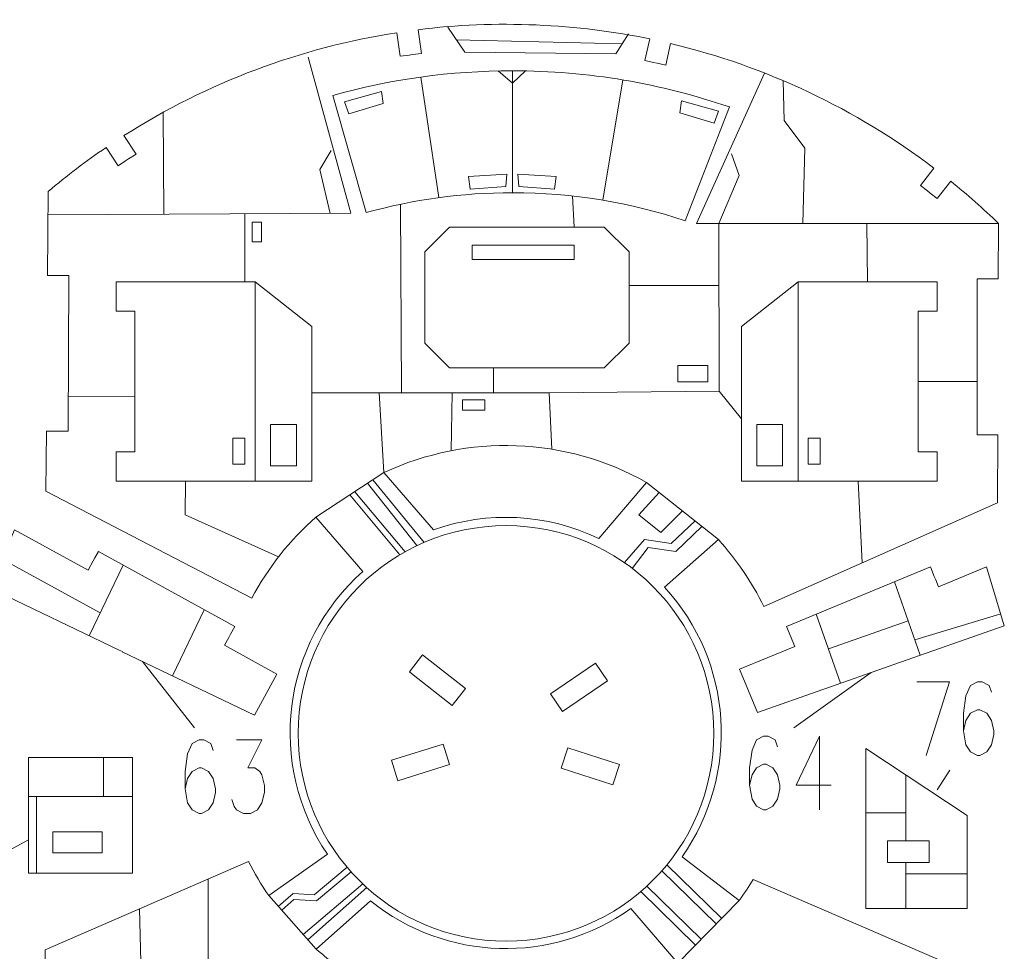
# Model space of a CAD drawing. Header units: millimetres. Extents: x -176 to 176, y -135 to 136.
# Tile 8 of 8: x 24 to 176, y -8 to 136. Entities that reach past the tile are written whole.
import ezdxf

# ---------------------------------------------------------------- set-up
doc = ezdxf.new("R2010")
doc.units = ezdxf.units.MM
doc.header["$MEASUREMENT"] = 0
doc.layers.add('Layer 1', color=7, linetype='Continuous')

msp = doc.modelspace()

# ---------------------------------------------------------------- linework, layer by layer
at = {"layer": 'Layer 1', "color": 5, "lineweight": 9}
for points in [[(59.9009, 101.3282), (61.3561, 101.3282), (61.3561, 104.3708), (59.9009, 104.3708), (59.9009, 101.3282)], [(93.8342, 98.6006), (109.5104, 98.6006), (109.5104, 100.8166), (93.8342, 100.8166), (93.8342, 98.6006)], [(125.5177, 79.7646), (130.1479, 79.7646), (130.1479, 82.278), (125.5177, 82.278), (125.5177, 79.7646)], [(92.3124, 75.399), (95.752, 75.399), (95.752, 76.9864), (92.3124, 76.9864), (92.3124, 75.399)], [(62.7602, 66.8335), (66.7288, 66.8335), (66.7288, 73.1835), (62.7602, 73.1835), (62.7602, 66.8335)], [(137.6687, 66.8335), (141.6373, 66.8335), (141.6373, 73.1835), (137.6687, 73.1835), (137.6687, 66.8335)], [(56.9394, 67.098), (58.7914, 67.098), (58.7914, 71.0668), (56.9394, 71.0668), (56.9394, 67.098)], [(145.6061, 67.098), (147.4581, 67.098), (147.4581, 71.0668), (145.6061, 71.0668), (145.6061, 67.098)]]:
    msp.add_lwpolyline(points, close=True, dxfattribs=at)
msp.add_ellipse((99.03, 25.5904), major_axis=(0, 32.0146), ratio=1, dxfattribs=at)
at = {"layer": 'Layer 1', "lineweight": 9}
for points, knots in [([(121.7683, 128.963), (121.7683, 128.963), (120.4303, 129.2571), (120.4303, 129.2571), (120.4303, 129.2571), (120.4303, 129.2571), (121.1645, 132.5969), (121.1645, 132.5969), (121.1645, 132.5969), (110.4195, 134.8885), (97.2189, 135.5595), (85.4818, 134.0146), (85.4818, 134.0146), (85.4818, 134.0146), (85.9951, 130.3749), (85.9951, 130.3749), (85.9951, 130.3749), (85.9951, 130.3749), (84.6386, 130.1836), (84.6386, 130.1836)], [0, 0, 0, 0, 0.16666667, 0.16666667, 0.16666667, 0.16666667, 0.33333333, 0.33333333, 0.33333333, 0.33333333, 0.5, 0.5, 0.5, 0.5, 0.66666667, 0.66666667, 0.66666667, 0.66666667, 1, 1, 1, 1]), ([(84.082, 130.105), (84.082, 130.105), (82.7255, 129.9137), (82.7255, 129.9137), (82.7255, 129.9137), (82.7255, 129.9137), (82.2122, 133.5535), (82.2122, 133.5535), (82.2122, 133.5535), (67.3968, 131.2547), (53.0699, 125.9459), (40.1613, 117.6941), (40.1613, 117.6941), (40.1613, 117.6941), (42.0299, 114.8479), (42.0299, 114.8479), (42.0299, 114.8479), (42.0299, 114.8479), (40.8849, 114.0961), (40.8849, 114.0961)], [0, 0, 0, 0, 0.16666667, 0.16666667, 0.16666667, 0.16666667, 0.33333333, 0.33333333, 0.33333333, 0.33333333, 0.5, 0.5, 0.5, 0.5, 0.66666667, 0.66666667, 0.66666667, 0.66666667, 1, 1, 1, 1]), ([(163.9532, 109.1793), (163.9532, 109.1793), (162.8701, 110.0181), (162.8701, 110.0181), (162.8701, 110.0181), (162.8701, 110.0181), (164.9439, 112.6959), (164.9439, 112.6959), (164.9439, 112.6959), (152.9036, 121.8212), (139.1064, 128.3671), (124.3892, 131.8869), (124.3892, 131.8869), (124.3892, 131.8869), (123.6553, 128.5481), (123.6553, 128.5481), (123.6553, 128.5481), (123.6553, 128.5481), (122.3173, 128.8422), (122.3173, 128.8422)], [0, 0, 0, 0, 0.16666667, 0.16666667, 0.16666667, 0.16666667, 0.33333333, 0.33333333, 0.33333333, 0.33333333, 0.5, 0.5, 0.5, 0.5, 0.66666667, 0.66666667, 0.66666667, 0.66666667, 1, 1, 1, 1]), ([(40.4149, 113.7875), (40.4149, 113.7875), (39.2698, 113.0357), (39.2698, 113.0357), (39.2698, 113.0357), (39.2698, 113.0357), (37.4061, 115.8742), (37.4061, 115.8742), (37.4061, 115.8742), (34.3204, 113.7681), (31.345, 111.5054), (28.4912, 109.0944), (28.4912, 109.0944), (28.4912, 109.0944), (28.3941, 96.1435), (28.3941, 96.1435), (28.3941, 96.1435), (28.3941, 96.1435), (31.6483, 96.1315), (31.6483, 96.1315), (31.6483, 96.1315), (31.6483, 96.1315), (31.56, 72.1336), (31.56, 72.1336), (31.56, 72.1336), (31.56, 72.1336), (30.1683, 72.1388), (30.1683, 72.1388)], [0, 0, 0, 0, 0.125, 0.125, 0.125, 0.125, 0.25, 0.25, 0.25, 0.25, 0.375, 0.375, 0.375, 0.375, 0.5, 0.5, 0.5, 0.5, 0.625, 0.625, 0.625, 0.625, 0.75, 0.75, 0.75, 0.75, 1, 1, 1, 1]), ([(172.9299, 71.6131), (172.9299, 71.6131), (171.6351, 71.6179), (171.6351, 71.6179), (171.6351, 71.6179), (171.6351, 71.6179), (171.627, 95.6162), (171.627, 95.6162), (171.627, 95.6162), (171.627, 95.6162), (174.8801, 95.6042), (174.8801, 95.6042), (174.8801, 95.6042), (174.8801, 95.6042), (174.9117, 104.1725), (174.9117, 104.1725), (174.9117, 104.1725), (172.5578, 106.4489), (170.1031, 108.6181), (167.5543, 110.6739), (167.5543, 110.6739), (167.5543, 110.6739), (165.4808, 107.9963), (165.4808, 107.9963), (165.4808, 107.9963), (165.4808, 107.9963), (164.3978, 108.835), (164.3978, 108.835)], [0, 0, 0, 0, 0.125, 0.125, 0.125, 0.125, 0.25, 0.25, 0.25, 0.25, 0.375, 0.375, 0.375, 0.375, 0.5, 0.5, 0.5, 0.5, 0.625, 0.625, 0.625, 0.625, 0.75, 0.75, 0.75, 0.75, 1, 1, 1, 1]), ([(29.6059, 72.1408), (29.6059, 72.1408), (28.2142, 72.146), (28.2142, 72.146), (28.2142, 72.146), (28.2142, 72.146), (28.145, 62.8944), (28.145, 62.8944), (28.145, 62.8944), (28.145, 62.8944), (59.8657, 46.4313), (59.8657, 46.4313), (59.8657, 46.4313), (62.3753, 51.1569), (65.7219, 55.3896), (69.7406, 58.9222), (69.7406, 58.9222), (69.7406, 58.9222), (76.99, 50.5553), (76.99, 50.5553), (76.99, 50.5553), (64.4465, 39.466), (62.0916, 20.8043), (71.5188, 6.9679), (71.5188, 6.9679), (71.5188, 6.9679), (62.4633, 0.5986), (62.4633, 0.5986), (62.4633, 0.5986), (61.3093, 2.2802), (60.2726, 4.0397), (59.3612, 5.8641), (59.3612, 5.8641), (59.3612, 5.8641), (28.0161, -7.7834), (28.0161, -7.7834), (28.0161, -7.7834), (28.0161, -7.7834), (27.7834, -22.8261), (27.7834, -22.8261), (27.7834, -22.8261), (27.7834, -22.8261), (31.4616, -22.9497), (31.4616, -22.9497), (31.4616, -22.9497), (31.4616, -22.9497), (30.8392, -41.4668), (30.8392, -41.4668), (30.8392, -41.4668), (30.8392, -41.4668), (29.449, -41.4201), (29.449, -41.4201)], [0, 0, 0, 0, 0.07142857, 0.07142857, 0.07142857, 0.07142857, 0.14285714, 0.14285714, 0.14285714, 0.14285714, 0.21428571, 0.21428571, 0.21428571, 0.21428571, 0.28571429, 0.28571429, 0.28571429, 0.28571429, 0.35714286, 0.35714286, 0.35714286, 0.35714286, 0.42857143, 0.42857143, 0.42857143, 0.42857143, 0.5, 0.5, 0.5, 0.5, 0.57142857, 0.57142857, 0.57142857, 0.57142857, 0.64285714, 0.64285714, 0.64285714, 0.64285714, 0.71428571, 0.71428571, 0.71428571, 0.71428571, 0.78571429, 0.78571429, 0.78571429, 0.78571429, 0.85714286, 0.85714286, 0.85714286, 0.85714286, 1, 1, 1, 1]), ([(87.8605, 56.9595), (87.8605, 56.9595), (80.2207, 65.7768), (80.2207, 65.7768), (80.2207, 65.7768), (93.1537, 71.8267), (108.2235, 71.2608), (120.6727, 64.2691), (120.6727, 64.2691), (120.6727, 64.2691), (113.3106, 55.6252), (113.3106, 55.6252), (113.3106, 55.6252), (105.3395, 59.4361), (96.1857, 59.9178), (87.8605, 56.9595)], [0, 0, 0, 0, 0.2, 0.2, 0.2, 0.2, 0.4, 0.4, 0.4, 0.4, 0.6, 0.6, 0.6, 0.6, 1, 1, 1, 1]), ([(168.2362, -26.8958), (168.2362, -26.8958), (169.298, -26.9315), (169.298, -26.9315), (169.298, -26.9315), (169.298, -26.9315), (169.545, -10.9596), (169.545, -10.9596), (169.545, -10.9596), (169.545, -10.9596), (137.0921, 3.1008), (137.0921, 3.1008), (137.0921, 3.1008), (136.4319, 1.9852), (135.7229, 0.8991), (134.9674, -0.1542), (134.9674, -0.1542), (134.9674, -0.1542), (126.1698, 6.5769), (126.1698, 6.5769), (126.1698, 6.5769), (135.1253, 19.3494), (134.0107, 36.6116), (123.4644, 48.1057), (123.4644, 48.1057), (123.4644, 48.1057), (131.7478, 55.4514), (131.7478, 55.4514), (131.7478, 55.4514), (134.551, 52.3683), (136.9055, 48.904), (138.7407, 45.1629), (138.7407, 45.1629), (138.7407, 45.1629), (174.7531, 61.1129), (174.7531, 61.1129), (174.7531, 61.1129), (174.7531, 61.1129), (174.7918, 71.6063), (174.7918, 71.6063), (174.7918, 71.6063), (174.7918, 71.6063), (173.4923, 71.6111), (173.4923, 71.6111)], [0, 0, 0, 0, 0.08333333, 0.08333333, 0.08333333, 0.08333333, 0.16666667, 0.16666667, 0.16666667, 0.16666667, 0.25, 0.25, 0.25, 0.25, 0.33333333, 0.33333333, 0.33333333, 0.33333333, 0.41666667, 0.41666667, 0.41666667, 0.41666667, 0.5, 0.5, 0.5, 0.5, 0.58333333, 0.58333333, 0.58333333, 0.58333333, 0.66666667, 0.66666667, 0.66666667, 0.66666667, 0.75, 0.75, 0.75, 0.75, 0.83333333, 0.83333333, 0.83333333, 0.83333333, 1, 1, 1, 1]), ([(35.4235, 52.1633), (35.4235, 52.1633), (34.6289, 50.716), (34.6289, 50.716), (34.6289, 50.716), (34.6289, 50.716), (23.2969, 56.9374), (23.2969, 56.9374), (23.2969, 56.9374), (23.2969, 56.9374), (19.4815, 47.9645), (19.4815, 47.9645), (19.4815, 47.9645), (19.4815, 47.9645), (39.4021, 38.4086), (39.4021, 38.4086)], [0, 0, 0, 0, 0.2, 0.2, 0.2, 0.2, 0.4, 0.4, 0.4, 0.4, 0.6, 0.6, 0.6, 0.6, 1, 1, 1, 1]), ([(56.5949, 40.8607), (56.5949, 40.8607), (57.2541, 42.0615), (57.2541, 42.0615), (57.2541, 42.0615), (57.2541, 42.0615), (36.218, 53.6105), (36.218, 53.6105), (36.218, 53.6105), (36.218, 53.6105), (35.694, 52.6561), (35.694, 52.6561)], [0, 0, 0, 0, 0.25, 0.25, 0.25, 0.25, 0.5, 0.5, 0.5, 0.5, 1, 1, 1, 1]), ([(165.0232, 49.7609), (165.0232, 49.7609), (164.4111, 51.2381), (164.4111, 51.2381), (164.4111, 51.2381), (164.4111, 51.2381), (142.2414, 42.0509), (142.2414, 42.0509), (142.2414, 42.0509), (142.2414, 42.0509), (142.8911, 40.4831), (142.8911, 40.4831)], [0, 0, 0, 0, 0.25, 0.25, 0.25, 0.25, 0.5, 0.5, 0.5, 0.5, 1, 1, 1, 1]), ([(158.7581, 36.1817), (158.7581, 36.1817), (175.8051, 42.1746), (175.8051, 42.1746), (175.8051, 42.1746), (175.8051, 42.1746), (173.0592, 51.2476), (173.0592, 51.2476), (173.0592, 51.2476), (173.0592, 51.2476), (165.6752, 48.1876), (165.6752, 48.1876), (165.6752, 48.1876), (165.6752, 48.1876), (165.2384, 49.2416), (165.2384, 49.2416)], [0, 0, 0, 0, 0.2, 0.2, 0.2, 0.2, 0.4, 0.4, 0.4, 0.4, 0.6, 0.6, 0.6, 0.6, 1, 1, 1, 1]), ([(39.9096, 38.1652), (39.9096, 38.1652), (60.2609, 28.4027), (60.2609, 28.4027), (60.2609, 28.4027), (60.2609, 28.4027), (63.7375, 34.7352), (63.7375, 34.7352), (63.7375, 34.7352), (63.7375, 34.7352), (55.665, 39.167), (55.665, 39.167), (55.665, 39.167), (55.665, 39.167), (56.3243, 40.3679), (56.3243, 40.3679)], [0, 0, 0, 0, 0.2, 0.2, 0.2, 0.2, 0.4, 0.4, 0.4, 0.4, 0.6, 0.6, 0.6, 0.6, 1, 1, 1, 1]), ([(143.1063, 39.9638), (143.1063, 39.9638), (143.5055, 39.0004), (143.5055, 39.0004), (143.5055, 39.0004), (143.5055, 39.0004), (134.9981, 35.4749), (134.9981, 35.4749), (134.9981, 35.4749), (134.9981, 35.4749), (137.7637, 28.8012), (137.7637, 28.8012), (137.7637, 28.8012), (137.7637, 28.8012), (158.2278, 35.9953), (158.2278, 35.9953)], [0, 0, 0, 0, 0.2, 0.2, 0.2, 0.2, 0.4, 0.4, 0.4, 0.4, 0.6, 0.6, 0.6, 0.6, 1, 1, 1, 1]), ([(84.7366, 34.6245), (84.7366, 34.6245), (84.1384, 35.0969), (84.1384, 35.0969), (84.1384, 35.0969), (84.1384, 35.0969), (86.1857, 37.6876), (86.1857, 37.6876), (86.1857, 37.6876), (86.1857, 37.6876), (92.7621, 32.4908), (92.7621, 32.4908), (92.7621, 32.4908), (92.7621, 32.4908), (90.7148, 29.9), (90.7148, 29.9), (90.7148, 29.9), (90.7148, 29.9), (84.7366, 34.6245), (84.7366, 34.6245)], [0, 0, 0, 0, 0.16666667, 0.16666667, 0.16666667, 0.16666667, 0.33333333, 0.33333333, 0.33333333, 0.33333333, 0.5, 0.5, 0.5, 0.5, 0.66666667, 0.66666667, 0.66666667, 0.66666667, 1, 1, 1, 1]), ([(107.748, 28.9531), (107.748, 28.9531), (105.8926, 31.6845), (105.8926, 31.6845), (105.8926, 31.6845), (105.8926, 31.6845), (112.8262, 36.3944), (112.8262, 36.3944), (112.8262, 36.3944), (112.8262, 36.3944), (114.6816, 33.6629), (114.6816, 33.6629), (114.6816, 33.6629), (114.6816, 33.6629), (107.748, 28.9531), (107.748, 28.9531)], [0, 0, 0, 0, 0.2, 0.2, 0.2, 0.2, 0.4, 0.4, 0.4, 0.4, 0.6, 0.6, 0.6, 0.6, 1, 1, 1, 1]), ([(81.3616, 21.4573), (81.3616, 21.4573), (89.3669, 23.942), (89.3669, 23.942), (89.3669, 23.942), (89.3669, 23.942), (90.3457, 20.7885), (90.3457, 20.7885), (90.3457, 20.7885), (90.3457, 20.7885), (82.3405, 18.3037), (82.3405, 18.3037), (82.3405, 18.3037), (82.3405, 18.3037), (81.3616, 21.4573), (81.3616, 21.4573)], [0, 0, 0, 0, 0.2, 0.2, 0.2, 0.2, 0.4, 0.4, 0.4, 0.4, 0.6, 0.6, 0.6, 0.6, 1, 1, 1, 1]), ([(107.527, 20.2231), (107.527, 20.2231), (108.5344, 23.3676), (108.5344, 23.3676), (108.5344, 23.3676), (108.5344, 23.3676), (116.5167, 20.8101), (116.5167, 20.8101), (116.5167, 20.8101), (116.5167, 20.8101), (115.5093, 17.6656), (115.5093, 17.6656), (115.5093, 17.6656), (115.5093, 17.6656), (107.527, 20.2231), (107.527, 20.2231)], [0, 0, 0, 0, 0.2, 0.2, 0.2, 0.2, 0.4, 0.4, 0.4, 0.4, 0.6, 0.6, 0.6, 0.6, 1, 1, 1, 1]), ([(170.0785, 6.3294), (170.0785, 6.3294), (170.0785, 12.9469), (170.0785, 12.9469), (170.0785, 12.9469), (170.0785, 12.9469), (154.4481, 23.2606), (154.4481, 23.2606), (154.4481, 23.2606), (154.4481, 23.2606), (154.4481, 17.6315), (154.4481, 17.6315)], [0, 0, 0, 0, 0.25, 0.25, 0.25, 0.25, 0.5, 0.5, 0.5, 0.5, 1, 1, 1, 1]), ([(36.7393, 21.8947), (36.7393, 21.8947), (25.4543, 21.8947), (25.4543, 21.8947), (25.4543, 21.8947), (25.4543, 21.8947), (25.4543, 4.0511), (25.4543, 4.0511), (25.4543, 4.0511), (25.4543, 4.0511), (26.4206, 4.0511), (26.4206, 4.0511)], [0, 0, 0, 0, 0.25, 0.25, 0.25, 0.25, 0.5, 0.5, 0.5, 0.5, 1, 1, 1, 1]), ([(41.4564, 16.1354), (41.4564, 16.1354), (41.4564, 21.8947), (41.4564, 21.8947), (41.4564, 21.8947), (41.4564, 21.8947), (37.3015, 21.8947), (37.3015, 21.8947)], [0, 0, 0, 0, 0.33333333, 0.33333333, 0.33333333, 0.33333333, 1, 1, 1, 1]), ([(26.9828, 4.0511), (26.9828, 4.0511), (41.4564, 4.0511), (41.4564, 4.0511), (41.4564, 4.0511), (41.4564, 4.0511), (41.4564, 14.9593), (41.4564, 14.9593), (41.4564, 14.9593), (41.4564, 14.9593), (41.4564, 15.5732), (41.4564, 15.5732)], [0, 0, 0, 0, 0.25, 0.25, 0.25, 0.25, 0.5, 0.5, 0.5, 0.5, 1, 1, 1, 1]), ([(29.1783, 7.17), (29.1783, 7.17), (29.1783, 10.4442), (29.1783, 10.4442), (29.1783, 10.4442), (29.1783, 10.4442), (36.8179, 10.4442), (36.8179, 10.4442), (36.8179, 10.4442), (36.8179, 10.4442), (36.8179, 7.17), (36.8179, 7.17), (36.8179, 7.17), (36.8179, 7.17), (29.1783, 7.17), (29.1783, 7.17)], [0, 0, 0, 0, 0.2, 0.2, 0.2, 0.2, 0.4, 0.4, 0.4, 0.4, 0.6, 0.6, 0.6, 0.6, 1, 1, 1, 1]), ([(157.8063, 5.7168), (157.8063, 5.7168), (157.8063, 9.0507), (157.8063, 9.0507), (157.8063, 9.0507), (157.8063, 9.0507), (164.2315, 9.0507), (164.2315, 9.0507), (164.2315, 9.0507), (164.2315, 9.0507), (164.2315, 5.7168), (164.2315, 5.7168), (164.2315, 5.7168), (164.2315, 5.7168), (157.8063, 5.7168), (157.8063, 5.7168)], [0, 0, 0, 0, 0.2, 0.2, 0.2, 0.2, 0.4, 0.4, 0.4, 0.4, 0.6, 0.6, 0.6, 0.6, 1, 1, 1, 1]), ([(154.4481, 3.5756), (154.4481, 3.5756), (154.4481, -1.4126), (154.4481, -1.4126), (154.4481, -1.4126), (154.4481, -1.4126), (170.0785, -1.4126), (170.0785, -1.4126), (170.0785, -1.4126), (170.0785, -1.4126), (170.0785, 5.7672), (170.0785, 5.7672)], [0, 0, 0, 0, 0.25, 0.25, 0.25, 0.25, 0.5, 0.5, 0.5, 0.5, 1, 1, 1, 1]), ([(81.197, -37.5037), (81.197, -37.5037), (82.6389, -37.5522), (82.6389, -37.5522), (82.6389, -37.5522), (82.6389, -37.5522), (82.871, -30.6482), (82.871, -30.6482), (82.871, -30.6482), (82.871, -30.6482), (72.0952, -26.9554), (72.0952, -26.9554), (72.0952, -26.9554), (72.0952, -26.9554), (72.3615, -9.738), (72.3615, -9.738), (72.3615, -9.738), (71.476, -9.0722), (70.6158, -8.3733), (69.7827, -7.6429), (69.7827, -7.6429), (69.7827, -7.6429), (78.1531, -0.22), (78.1531, -0.22), (78.1531, -0.22), (89.7511, -9.5469), (106.1161, -10.0399), (118.2391, -1.4062), (118.2391, -1.4062), (118.2391, -1.4062), (125.4854, -9.822), (125.4854, -9.822), (125.4854, -9.822), (124.6787, -10.4247), (123.8517, -10.9996), (123.0059, -11.5459), (123.0059, -11.5459), (123.0059, -11.5459), (123.1003, -27.9805), (123.1003, -27.9805), (123.1003, -27.9805), (123.1003, -27.9805), (110.6803, -31.2559), (110.6803, -31.2559), (110.6803, -31.2559), (110.6803, -31.2559), (110.5039, -38.3965), (110.5039, -38.3965), (110.5039, -38.3965), (110.5039, -38.3965), (111.7584, -38.4275), (111.7584, -38.4275)], [0, 0, 0, 0, 0.07142857, 0.07142857, 0.07142857, 0.07142857, 0.14285714, 0.14285714, 0.14285714, 0.14285714, 0.21428571, 0.21428571, 0.21428571, 0.21428571, 0.28571429, 0.28571429, 0.28571429, 0.28571429, 0.35714286, 0.35714286, 0.35714286, 0.35714286, 0.42857143, 0.42857143, 0.42857143, 0.42857143, 0.5, 0.5, 0.5, 0.5, 0.57142857, 0.57142857, 0.57142857, 0.57142857, 0.64285714, 0.64285714, 0.64285714, 0.64285714, 0.71428571, 0.71428571, 0.71428571, 0.71428571, 0.78571429, 0.78571429, 0.78571429, 0.78571429, 0.85714286, 0.85714286, 0.85714286, 0.85714286, 1, 1, 1, 1])]:
    msp.add_open_spline(points, degree=3, knots=knots, dxfattribs=at)
at = {"layer": 'Layer 1', "color": 5, "lineweight": 9}
for points, knots in [([(117.8775, 133.4007), (117.8775, 133.4007), (115.9501, 130.3002), (115.9501, 130.3002), (115.9501, 130.3002), (115.9501, 130.3002), (92.6667, 130.5648), (92.6667, 130.5648), (92.6667, 130.5648), (92.6667, 130.5648), (90.0455, 134.3967), (90.0455, 134.3967)], [0, 0, 0, 0, 0.25, 0.25, 0.25, 0.25, 0.5, 0.5, 0.5, 0.5, 1, 1, 1, 1]), ([(28.4641, 105.468), (28.4641, 105.468), (75.1144, 105.7274), (75.1144, 105.7274), (75.1144, 105.7274), (75.1144, 105.7274), (68.5487, 129.8016), (68.5487, 129.8016)], [0, 0, 0, 0, 0.33333333, 0.33333333, 0.33333333, 0.33333333, 1, 1, 1, 1]), ([(97.8216, 127.6645), (97.8216, 127.6645), (100.0241, 125.8025), (100.0241, 125.8025), (100.0241, 125.8025), (100.0241, 125.8025), (102.0558, 127.6679), (102.0558, 127.6679)], [0, 0, 0, 0, 0.33333333, 0.33333333, 0.33333333, 0.33333333, 1, 1, 1, 1]), ([(138.8698, 127.3353), (138.8698, 127.3353), (128.3777, 104.1399), (128.3777, 104.1399), (128.3777, 104.1399), (128.3777, 104.1399), (174.9117, 104.1725), (174.9117, 104.1725)], [0, 0, 0, 0, 0.33333333, 0.33333333, 0.33333333, 0.33333333, 1, 1, 1, 1]), ([(144.7823, 104.1513), (144.7823, 104.1513), (145.0465, 115.7815), (145.0465, 115.7815), (145.0465, 115.7815), (145.0465, 115.7815), (141.8714, 120.0149), (141.8714, 120.0149), (141.8714, 120.0149), (141.8714, 120.0149), (141.7445, 126.1585), (141.7445, 126.1585)], [0, 0, 0, 0, 0.25, 0.25, 0.25, 0.25, 0.5, 0.5, 0.5, 0.5, 1, 1, 1, 1]), ([(74.8237, 121.0732), (74.8237, 121.0732), (74.1622, 122.9253), (74.1622, 122.9253), (74.1622, 122.9253), (74.1622, 122.9253), (79.8508, 124.5128), (79.8508, 124.5128), (79.8508, 124.5128), (79.8508, 124.5128), (80.1153, 122.6607), (80.1153, 122.6607), (80.1153, 122.6607), (80.1153, 122.6607), (74.8237, 121.0732), (74.8237, 121.0732)], [0, 0, 0, 0, 0.2, 0.2, 0.2, 0.2, 0.4, 0.4, 0.4, 0.4, 0.6, 0.6, 0.6, 0.6, 1, 1, 1, 1]), ([(131.1138, 119.618), (131.1138, 119.618), (131.7753, 121.4701), (131.7753, 121.4701), (131.7753, 121.4701), (131.7753, 121.4701), (126.0867, 123.0576), (126.0867, 123.0576), (126.0867, 123.0576), (126.0867, 123.0576), (125.8222, 121.2055), (125.8222, 121.2055), (125.8222, 121.2055), (125.8222, 121.2055), (131.1138, 119.618), (131.1138, 119.618)], [0, 0, 0, 0, 0.2, 0.2, 0.2, 0.2, 0.4, 0.4, 0.4, 0.4, 0.6, 0.6, 0.6, 0.6, 1, 1, 1, 1]), ([(72.0874, 115.4259), (72.0874, 115.4259), (70.3387, 112.4743), (70.3387, 112.4743), (70.3387, 112.4743), (70.3387, 112.4743), (71.9256, 105.7117), (71.9256, 105.7117)], [0, 0, 0, 0, 0.33333333, 0.33333333, 0.33333333, 0.33333333, 1, 1, 1, 1]), ([(133.7456, 114.8839), (133.7456, 114.8839), (134.9711, 111.5482), (134.9711, 111.5482), (134.9711, 111.5482), (134.9711, 111.5482), (131.7963, 104.1419), (131.7963, 104.1419)], [0, 0, 0, 0, 0.33333333, 0.33333333, 0.33333333, 0.33333333, 1, 1, 1, 1]), ([(93.5047, 109.4667), (93.5047, 109.4667), (93.257, 111.4177), (93.257, 111.4177), (93.257, 111.4177), (93.257, 111.4177), (99.1539, 111.7448), (99.1539, 111.7448), (99.1539, 111.7448), (99.1539, 111.7448), (99.0139, 109.8791), (99.0139, 109.8791), (99.0139, 109.8791), (99.0139, 109.8791), (93.5047, 109.4667), (93.5047, 109.4667)], [0, 0, 0, 0, 0.2, 0.2, 0.2, 0.2, 0.4, 0.4, 0.4, 0.4, 0.6, 0.6, 0.6, 0.6, 1, 1, 1, 1]), ([(106.5131, 109.4605), (106.5131, 109.4605), (106.7608, 111.4115), (106.7608, 111.4115), (106.7608, 111.4115), (106.7608, 111.4115), (100.8639, 111.7386), (100.8639, 111.7386), (100.8639, 111.7386), (100.8639, 111.7386), (101.0039, 109.8729), (101.0039, 109.8729), (101.0039, 109.8729), (101.0039, 109.8729), (106.5131, 109.4605), (106.5131, 109.4605)], [0, 0, 0, 0, 0.2, 0.2, 0.2, 0.2, 0.4, 0.4, 0.4, 0.4, 0.6, 0.6, 0.6, 0.6, 1, 1, 1, 1]), ([(82.7597, 107.1176), (82.7597, 107.1176), (82.9197, 78.0448), (82.9197, 78.0448), (82.9197, 78.0448), (82.9197, 78.0448), (69.1099, 78.0448), (69.1099, 78.0448)], [0, 0, 0, 0, 0.33333333, 0.33333333, 0.33333333, 0.33333333, 1, 1, 1, 1]), ([(131.7963, 104.1419), (131.7963, 104.1419), (131.8676, 78.3094), (131.8676, 78.3094), (131.8676, 78.3094), (131.8676, 78.3094), (105.6739, 78.0448), (105.6739, 78.0448), (105.6739, 78.0448), (105.6739, 78.0448), (106.0834, 69.3707), (106.0834, 69.3707)], [0, 0, 0, 0, 0.25, 0.25, 0.25, 0.25, 0.5, 0.5, 0.5, 0.5, 1, 1, 1, 1]), ([(49.663, 64.4522), (49.663, 64.4522), (49.5822, 59.2594), (49.5822, 59.2594), (49.5822, 59.2594), (49.5822, 59.2594), (63.9937, 52.8132), (63.9937, 52.8132)], [0, 0, 0, 0, 0.33333333, 0.33333333, 0.33333333, 0.33333333, 1, 1, 1, 1]), ([(122.6227, 62.7165), (122.6227, 62.7165), (119.4997, 59.2593), (119.4997, 59.2593), (119.4997, 59.2593), (119.4997, 59.2593), (122.8731, 56.5473), (122.8731, 56.5473), (122.8731, 56.5473), (122.8731, 56.5473), (126.2103, 59.8603), (126.2103, 59.8603)], [0, 0, 0, 0, 0.25, 0.25, 0.25, 0.25, 0.5, 0.5, 0.5, 0.5, 1, 1, 1, 1]), ([(117.2814, 51.8964), (117.2814, 51.8964), (120.3589, 55.4893), (120.3589, 55.4893), (120.3589, 55.4893), (120.3589, 55.4893), (124.46, 54.8278), (124.46, 54.8278), (124.46, 54.8278), (124.46, 54.8278), (128.15, 58.3159), (128.15, 58.3159)], [0, 0, 0, 0, 0.25, 0.25, 0.25, 0.25, 0.5, 0.5, 0.5, 0.5, 1, 1, 1, 1]), ([(129.1846, 57.4922), (129.1846, 57.4922), (125.1876, 53.6372), (125.1876, 53.6372), (125.1876, 53.6372), (125.1876, 53.6372), (120.9542, 54.2325), (120.9542, 54.2325), (120.9542, 54.2325), (120.9542, 54.2325), (118.4882, 51.0152), (118.4882, 51.0152)], [0, 0, 0, 0, 0.25, 0.25, 0.25, 0.25, 0.5, 0.5, 0.5, 0.5, 1, 1, 1, 1]), ([(63.9394, -1.0633), (63.9394, -1.0633), (66.2518, 0.9187), (66.2518, 0.9187), (66.2518, 0.9187), (66.2518, 0.9187), (69.493, 0.7203), (69.493, 0.7203), (69.493, 0.7203), (69.493, 0.7203), (74.538, 4.9718), (74.538, 4.9718)], [0, 0, 0, 0, 0.25, 0.25, 0.25, 0.25, 0.5, 0.5, 0.5, 0.5, 1, 1, 1, 1]), ([(75.1583, 4.2574), (75.1583, 4.2574), (69.8237, -0.2058), (69.8237, -0.2058), (69.8237, -0.2058), (69.8237, -0.2058), (66.318, -0.0073), (66.318, -0.0073), (66.318, -0.0073), (66.318, -0.0073), (64.4639, -1.6539), (64.4639, -1.6539)], [0, 0, 0, 0, 0.25, 0.25, 0.25, 0.25, 0.5, 0.5, 0.5, 0.5, 1, 1, 1, 1])]:
    msp.add_open_spline(points, degree=3, knots=knots, dxfattribs=at)
for points in [[(91.3561, 132.4807), (91.3561, 132.4807), (116.9138, 131.8504), (116.9138, 131.8504)], [(85.9161, 126.7237), (85.9161, 126.7237), (88.6596, 108.1363), (88.6596, 108.1363)], [(113.9432, 107.7488), (113.9432, 107.7488), (117.0433, 126.2797), (117.0433, 126.2797)], [(46.2101, 121.2899), (46.2101, 121.2899), (46.3032, 105.5735), (46.3032, 105.5735)], [(109.5104, 103.6106), (109.5104, 103.6106), (109.2523, 108.3987), (109.2523, 108.3987)], [(58.7912, 105.6475), (58.7912, 105.6475), (58.7912, 95.1439), (58.7912, 95.1439)], [(154.6214, 104.1582), (154.6214, 104.1582), (154.7345, 95.1439), (154.7345, 95.1439)], [(117.9841, 94.5812), (117.9841, 94.5812), (131.8226, 94.6193), (131.8226, 94.6193)], [(97.0749, 81.9147), (97.0749, 81.9147), (97.0749, 78.0448), (97.0749, 78.0448)], [(162.5397, 79.798), (162.5397, 79.798), (171.6324, 79.801), (171.6324, 79.801)], [(41.8578, 77.5157), (41.8578, 77.5157), (31.58, 77.5535), (31.58, 77.5535)], [(79.4801, 78.0448), (79.4801, 78.0448), (80.2207, 65.7768), (80.2207, 65.7768)], [(82.9197, 78.0448), (82.9197, 78.0448), (105.6739, 78.0448), (105.6739, 78.0448)], [(90.7249, 78.0448), (90.7249, 78.0448), (90.5747, 69.1414), (90.5747, 69.1414)], [(131.8676, 78.3094), (131.8676, 78.3094), (135.2876, 74.0761), (135.2876, 74.0761)], [(80.2207, 65.7768), (80.2207, 65.7768), (69.7406, 58.9222), (69.7406, 58.9222)], [(85.2899, 54.5149), (85.2899, 54.5149), (77.6941, 64.1242), (77.6941, 64.1242)], [(78.4925, 64.6463), (78.4925, 64.6463), (86.4173, 55.0248), (86.4173, 55.0248)], [(120.6727, 64.2691), (120.6727, 64.2691), (131.7478, 55.4514), (131.7478, 55.4514)], [(153.2989, 64.4522), (153.2989, 64.4522), (153.9283, 51.8896), (153.9283, 51.8896)], [(82.6564, 53.1069), (82.6564, 53.1069), (74.9807, 62.3495), (74.9807, 62.3495)], [(75.7108, 62.827), (75.7108, 62.827), (83.4746, 53.5785), (83.4746, 53.5785)], [(36.5098, 44.1693), (36.5098, 44.1693), (21.3892, 52.4509), (21.3892, 52.4509)], [(40.0338, 51.5157), (40.0338, 51.5157), (34.8044, 40.6142), (34.8044, 40.6142)], [(158.8631, 48.939), (158.8631, 48.939), (162.8431, 37.6179), (162.8431, 37.6179)], [(52.537, 44.6513), (52.537, 44.6513), (47.6456, 34.4544), (47.6456, 34.4544)], [(162.0096, 39.989), (162.0096, 39.989), (175.2535, 43.9973), (175.2535, 43.9973)], [(146.8385, 43.956), (146.8385, 43.956), (150.582, 33.3075), (150.582, 33.3075)], [(148.7103, 38.6318), (148.7103, 38.6318), (160.9714, 42.9423), (160.9714, 42.9423)], [(37.0204, 21.8947), (37.0204, 21.8947), (37.0204, 15.8543), (37.0204, 15.8543)], [(160.6345, 19.1786), (160.6345, 19.1786), (160.6345, 9.0507), (160.6345, 9.0507)], [(25.4543, 15.8543), (25.4543, 15.8543), (41.4564, 15.8543), (41.4564, 15.8543)], [(26.7017, 15.8543), (26.7017, 15.8543), (26.7017, 4.0511), (26.7017, 4.0511)], [(160.6345, 13.3408), (160.6345, 13.3408), (154.4481, 13.3408), (154.4481, 13.3408)], [(132.2618, -2.9128), (132.2618, -2.9128), (123.8036, 5.3107), (123.8036, 5.3107)], [(160.6345, 5.7168), (160.6345, 5.7168), (160.6345, -1.4126), (160.6345, -1.4126)], [(53.1259, 3.1493), (53.1259, 3.1493), (53.1259, -9.6109), (53.1259, -9.6109)], [(123.0515, 4.4261), (123.0515, 4.4261), (131.4148, -3.7764), (131.4148, -3.7764)], [(160.6345, 3.9481), (160.6345, 3.9481), (170.0785, 3.9481), (170.0785, 3.9481)], [(67.7913, -5.4005), (67.7913, -5.4005), (76.9433, 2.4147), (76.9433, 2.4147)], [(77.5636, 1.8386), (77.5636, 1.8386), (68.5062, -6.2054), (68.5062, -6.2054)], [(120.7424, 2.0634), (120.7424, 2.0634), (129.1015, -6.135), (129.1015, -6.135)], [(62.4633, 0.5986), (62.4633, 0.5986), (69.7827, -7.6429), (69.7827, -7.6429)], [(119.8015, 1.2281), (119.8015, 1.2281), (128.2227, -7.0311), (128.2227, -7.0311)], [(42.7849, -9.6109), (42.7849, -9.6109), (42.5492, -1.4557), (42.5492, -1.4557)], [(125.4854, -9.822), (125.4854, -9.822), (134.9674, -0.1542), (134.9674, -0.1542)]]:
    msp.add_open_spline(points, degree=3, dxfattribs=at)
at = {"layer": 'Layer 1', "color": 1, "lineweight": 9}
for points in [[(84.6387, 130.1835), (84.6387, 130.1835), (84.0819, 130.1051), (84.0819, 130.1051)], [(121.7683, 128.9629), (121.7683, 128.9629), (122.3173, 128.8423), (122.3173, 128.8423)], [(100.0241, 127.6877), (100.0241, 127.6877), (100.0241, 108.9022), (100.0241, 108.9022)], [(40.415, 113.7875), (40.415, 113.7875), (40.8848, 114.0961), (40.8848, 114.0961)], [(163.9533, 109.1794), (163.9533, 109.1794), (164.3977, 108.835), (164.3977, 108.835)], [(29.606, 72.1408), (29.606, 72.1408), (30.1682, 72.1388), (30.1682, 72.1388)], [(172.93, 71.6131), (172.93, 71.6131), (173.4922, 71.6111), (173.4922, 71.6111)], [(35.694, 52.6561), (35.694, 52.6561), (35.4236, 52.1633), (35.4236, 52.1633)], [(165.0232, 49.761), (165.0232, 49.761), (165.2386, 49.2416), (165.2386, 49.2416)], [(56.5948, 40.8607), (56.5948, 40.8607), (56.3244, 40.3679), (56.3244, 40.3679)], [(142.8911, 40.4832), (142.8911, 40.4832), (143.1065, 39.9638), (143.1065, 39.9638)], [(39.9197, 38.1891), (39.9197, 38.1891), (39.4023, 38.4089), (39.4023, 38.4089)], [(51.0163, 26.4641), (51.0163, 26.4641), (43.0295, 36.6687), (43.0295, 36.6687)], [(143.356, 26.4641), (143.356, 26.4641), (155.2968, 34.965), (155.2968, 34.965)], [(158.2278, 35.9952), (158.2278, 35.9952), (158.758, 36.182), (158.758, 36.182)], [(147.3401, 25.1595), (147.3401, 25.1595), (147.3401, 13.8297), (147.3401, 13.8297)], [(37.3015, 21.8949), (37.3015, 21.8949), (36.7393, 21.8945), (36.7393, 21.8945)], [(167.4338, 19.9012), (167.4338, 19.9012), (165.4633, 16.9149), (165.4633, 16.9149)], [(154.4481, 17.6315), (154.4481, 17.6315), (154.4481, 17.0693), (154.4481, 17.0693)], [(41.4564, 16.1354), (41.4564, 16.1354), (41.4586, 15.5732), (41.4586, 15.5732)], [(22.5471, 7.6169), (22.5471, 7.6169), (25.4543, 9.2044), (25.4543, 9.2044)], [(170.0785, 6.3294), (170.0785, 6.3294), (170.0785, 5.7672), (170.0785, 5.7672)], [(26.9828, 4.0513), (26.9828, 4.0513), (26.4206, 4.0509), (26.4206, 4.0509)], [(154.4481, 4.1378), (154.4481, 4.1378), (154.4481, 3.5756), (154.4481, 3.5756)]]:
    msp.add_open_spline(points, degree=3, dxfattribs=at)
for points, knots in [([(133.4453, 122.1093), (133.4453, 122.1093), (126.6287, 104.5804), (126.6287, 104.5804), (126.6287, 104.5804), (118.2716, 107.3834), (109.3252, 108.9022), (100.0241, 108.9022), (100.0241, 108.9022), (92.2218, 108.9022), (84.6692, 107.8334), (77.5046, 105.8344), (77.5046, 105.8344), (77.5046, 105.8344), (72.34, 123.9014), (72.34, 123.9014), (72.34, 123.9014), (81.1455, 126.3684), (90.4308, 127.6877), (100.0241, 127.6877), (100.0241, 127.6877), (111.7268, 127.6877), (122.9711, 125.7244), (133.4453, 122.1093)], [0, 0, 0, 0, 0.14285714, 0.14285714, 0.14285714, 0.14285714, 0.28571429, 0.28571429, 0.28571429, 0.28571429, 0.42857143, 0.42857143, 0.42857143, 0.42857143, 0.57142857, 0.57142857, 0.57142857, 0.57142857, 0.71428571, 0.71428571, 0.71428571, 0.71428571, 1, 1, 1, 1]), ([(114.1741, 103.6106), (114.1741, 103.6106), (90.3086, 103.6106), (90.3086, 103.6106), (90.3086, 103.6106), (90.3086, 103.6106), (86.4986, 99.8006), (86.4986, 99.8006), (86.4986, 99.8006), (86.4986, 99.8006), (86.4986, 85.7247), (86.4986, 85.7247), (86.4986, 85.7247), (86.4986, 85.7247), (90.3086, 81.9147), (90.3086, 81.9147), (90.3086, 81.9147), (90.3086, 81.9147), (114.1741, 81.9147), (114.1741, 81.9147), (114.1741, 81.9147), (114.1741, 81.9147), (117.9841, 85.7247), (117.9841, 85.7247), (117.9841, 85.7247), (117.9841, 85.7247), (117.9841, 99.8006), (117.9841, 99.8006), (117.9841, 99.8006), (117.9841, 99.8006), (114.1741, 103.6106), (114.1741, 103.6106)], [0, 0, 0, 0, 0.11111111, 0.11111111, 0.11111111, 0.11111111, 0.22222222, 0.22222222, 0.22222222, 0.22222222, 0.33333333, 0.33333333, 0.33333333, 0.33333333, 0.44444444, 0.44444444, 0.44444444, 0.44444444, 0.55555556, 0.55555556, 0.55555556, 0.55555556, 0.66666667, 0.66666667, 0.66666667, 0.66666667, 0.77777778, 0.77777778, 0.77777778, 0.77777778, 1, 1, 1, 1]), ([(38.9474, 95.1439), (38.9474, 95.1439), (60.3786, 95.1439), (60.3786, 95.1439), (60.3786, 95.1439), (60.3786, 95.1439), (60.3786, 64.4522), (60.3786, 64.4522), (60.3786, 64.4522), (60.3786, 64.4522), (38.9474, 64.4522), (38.9474, 64.4522), (38.9474, 64.4522), (38.9474, 64.4522), (38.9474, 68.9501), (38.9474, 68.9501), (38.9474, 68.9501), (38.9474, 68.9501), (41.8578, 68.9501), (41.8578, 68.9501), (41.8578, 68.9501), (41.8578, 68.9501), (41.8578, 90.6459), (41.8578, 90.6459), (41.8578, 90.6459), (41.8578, 90.6459), (38.9474, 90.6459), (38.9474, 90.6459), (38.9474, 90.6459), (38.9474, 90.6459), (38.9474, 95.1439), (38.9474, 95.1439)], [0, 0, 0, 0, 0.11111111, 0.11111111, 0.11111111, 0.11111111, 0.22222222, 0.22222222, 0.22222222, 0.22222222, 0.33333333, 0.33333333, 0.33333333, 0.33333333, 0.44444444, 0.44444444, 0.44444444, 0.44444444, 0.55555556, 0.55555556, 0.55555556, 0.55555556, 0.66666667, 0.66666667, 0.66666667, 0.66666667, 0.77777778, 0.77777778, 0.77777778, 0.77777778, 1, 1, 1, 1]), ([(60.3786, 64.4522), (60.3786, 64.4522), (69.1099, 64.4522), (69.1099, 64.4522), (69.1099, 64.4522), (69.1099, 64.4522), (69.1099, 88.2647), (69.1099, 88.2647), (69.1099, 88.2647), (69.1099, 88.2647), (60.3786, 95.1439), (60.3786, 95.1439)], [0, 0, 0, 0, 0.25, 0.25, 0.25, 0.25, 0.5, 0.5, 0.5, 0.5, 1, 1, 1, 1]), ([(144.0189, 64.4522), (144.0189, 64.4522), (135.2876, 64.4522), (135.2876, 64.4522), (135.2876, 64.4522), (135.2876, 64.4522), (135.2876, 88.2647), (135.2876, 88.2647), (135.2876, 88.2647), (135.2876, 88.2647), (144.0189, 95.1439), (144.0189, 95.1439)], [0, 0, 0, 0, 0.25, 0.25, 0.25, 0.25, 0.5, 0.5, 0.5, 0.5, 1, 1, 1, 1]), ([(165.4501, 95.1439), (165.4501, 95.1439), (144.0189, 95.1439), (144.0189, 95.1439), (144.0189, 95.1439), (144.0189, 95.1439), (144.0189, 64.4522), (144.0189, 64.4522), (144.0189, 64.4522), (144.0189, 64.4522), (165.4501, 64.4522), (165.4501, 64.4522), (165.4501, 64.4522), (165.4501, 64.4522), (165.4501, 68.9501), (165.4501, 68.9501), (165.4501, 68.9501), (165.4501, 68.9501), (162.5397, 68.9501), (162.5397, 68.9501), (162.5397, 68.9501), (162.5397, 68.9501), (162.5397, 90.6459), (162.5397, 90.6459), (162.5397, 90.6459), (162.5397, 90.6459), (165.4501, 90.6459), (165.4501, 90.6459), (165.4501, 90.6459), (165.4501, 90.6459), (165.4501, 95.1439), (165.4501, 95.1439)], [0, 0, 0, 0, 0.11111111, 0.11111111, 0.11111111, 0.11111111, 0.22222222, 0.22222222, 0.22222222, 0.22222222, 0.33333333, 0.33333333, 0.33333333, 0.33333333, 0.44444444, 0.44444444, 0.44444444, 0.44444444, 0.55555556, 0.55555556, 0.55555556, 0.55555556, 0.66666667, 0.66666667, 0.66666667, 0.66666667, 0.77777778, 0.77777778, 0.77777778, 0.77777778, 1, 1, 1, 1]), ([(162.3375, 33.5353), (162.3375, 33.5353), (167.3686, 33.5353), (167.3686, 33.5353), (167.3686, 33.5353), (167.3686, 33.5353), (163.7811, 22.2056), (163.7811, 22.2056)], [0, 0, 0, 0, 0.33333333, 0.33333333, 0.33333333, 0.33333333, 1, 1, 1, 1]), ([(173.8326, 31.9168), (173.8326, 31.9168), (173.477, 32.985), (173.477, 32.985), (173.477, 32.985), (173.477, 32.985), (172.3997, 33.5353), (172.3997, 33.5353), (172.3997, 33.5353), (172.3997, 33.5353), (171.6779, 33.5353), (171.6779, 33.5353), (171.6779, 33.5353), (171.6779, 33.5353), (170.6006, 32.985), (170.6006, 32.985), (170.6006, 32.985), (170.6006, 32.985), (169.8788, 31.3665), (169.8788, 31.3665), (169.8788, 31.3665), (169.8788, 31.3665), (169.5233, 28.6797), (169.5233, 28.6797), (169.5233, 28.6797), (169.5233, 28.6797), (169.5233, 25.9768), (169.5233, 25.9768), (169.5233, 25.9768), (169.5233, 25.9768), (169.8788, 23.8241), (169.8788, 23.8241), (169.8788, 23.8241), (169.8788, 23.8241), (170.6006, 22.7396), (170.6006, 22.7396), (170.6006, 22.7396), (170.6006, 22.7396), (171.6779, 22.2056), (171.6779, 22.2056), (171.6779, 22.2056), (171.6779, 22.2056), (172.0334, 22.2056), (172.0334, 22.2056), (172.0334, 22.2056), (172.0334, 22.2056), (173.1108, 22.7396), (173.1108, 22.7396), (173.1108, 22.7396), (173.1108, 22.7396), (173.8326, 23.8241), (173.8326, 23.8241), (173.8326, 23.8241), (173.8326, 23.8241), (174.1881, 25.4426), (174.1881, 25.4426), (174.1881, 25.4426), (174.1881, 25.4426), (174.1881, 25.9768), (174.1881, 25.9768), (174.1881, 25.9768), (174.1881, 25.9768), (173.8326, 27.5953), (173.8326, 27.5953), (173.8326, 27.5953), (173.8326, 27.5953), (173.1108, 28.6797), (173.1108, 28.6797), (173.1108, 28.6797), (173.1108, 28.6797), (172.0334, 29.2138), (172.0334, 29.2138), (172.0334, 29.2138), (172.0334, 29.2138), (171.6779, 29.2138), (171.6779, 29.2138), (171.6779, 29.2138), (171.6779, 29.2138), (170.6006, 28.6797), (170.6006, 28.6797), (170.6006, 28.6797), (170.6006, 28.6797), (169.8788, 27.5953), (169.8788, 27.5953), (169.8788, 27.5953), (169.8788, 27.5953), (169.5233, 25.9768), (169.5233, 25.9768)], [0, 0, 0, 0, 0.04347826, 0.04347826, 0.04347826, 0.04347826, 0.08695652, 0.08695652, 0.08695652, 0.08695652, 0.13043478, 0.13043478, 0.13043478, 0.13043478, 0.17391304, 0.17391304, 0.17391304, 0.17391304, 0.2173913, 0.2173913, 0.2173913, 0.2173913, 0.26086957, 0.26086957, 0.26086957, 0.26086957, 0.30434783, 0.30434783, 0.30434783, 0.30434783, 0.34782609, 0.34782609, 0.34782609, 0.34782609, 0.39130435, 0.39130435, 0.39130435, 0.39130435, 0.43478261, 0.43478261, 0.43478261, 0.43478261, 0.47826087, 0.47826087, 0.47826087, 0.47826087, 0.52173913, 0.52173913, 0.52173913, 0.52173913, 0.56521739, 0.56521739, 0.56521739, 0.56521739, 0.60869565, 0.60869565, 0.60869565, 0.60869565, 0.65217391, 0.65217391, 0.65217391, 0.65217391, 0.69565217, 0.69565217, 0.69565217, 0.69565217, 0.73913043, 0.73913043, 0.73913043, 0.73913043, 0.7826087, 0.7826087, 0.7826087, 0.7826087, 0.82608696, 0.82608696, 0.82608696, 0.82608696, 0.86956522, 0.86956522, 0.86956522, 0.86956522, 0.91304348, 0.91304348, 0.91304348, 0.91304348, 1, 1, 1, 1]), ([(53.8851, 22.9677), (53.8851, 22.9677), (53.5296, 24.0359), (53.5296, 24.0359), (53.5296, 24.0359), (53.5296, 24.0359), (52.4523, 24.5862), (52.4523, 24.5862), (52.4523, 24.5862), (52.4523, 24.5862), (51.7305, 24.5862), (51.7305, 24.5862), (51.7305, 24.5862), (51.7305, 24.5862), (50.6532, 24.0359), (50.6532, 24.0359), (50.6532, 24.0359), (50.6532, 24.0359), (49.9421, 22.4174), (49.9421, 22.4174), (49.9421, 22.4174), (49.9421, 22.4174), (49.5758, 19.7306), (49.5758, 19.7306), (49.5758, 19.7306), (49.5758, 19.7306), (49.5758, 17.0277), (49.5758, 17.0277), (49.5758, 17.0277), (49.5758, 17.0277), (49.9421, 14.875), (49.9421, 14.875), (49.9421, 14.875), (49.9421, 14.875), (50.6532, 13.7906), (50.6532, 13.7906), (50.6532, 13.7906), (50.6532, 13.7906), (51.7305, 13.2565), (51.7305, 13.2565), (51.7305, 13.2565), (51.7305, 13.2565), (52.0968, 13.2565), (52.0968, 13.2565), (52.0968, 13.2565), (52.0968, 13.2565), (53.1741, 13.7906), (53.1741, 13.7906), (53.1741, 13.7906), (53.1741, 13.7906), (53.8851, 14.875), (53.8851, 14.875), (53.8851, 14.875), (53.8851, 14.875), (54.2514, 16.4935), (54.2514, 16.4935), (54.2514, 16.4935), (54.2514, 16.4935), (54.2514, 17.0277), (54.2514, 17.0277), (54.2514, 17.0277), (54.2514, 17.0277), (53.8851, 18.6462), (53.8851, 18.6462), (53.8851, 18.6462), (53.8851, 18.6462), (53.1741, 19.7306), (53.1741, 19.7306), (53.1741, 19.7306), (53.1741, 19.7306), (52.0968, 20.2647), (52.0968, 20.2647), (52.0968, 20.2647), (52.0968, 20.2647), (51.7305, 20.2647), (51.7305, 20.2647), (51.7305, 20.2647), (51.7305, 20.2647), (50.6532, 19.7306), (50.6532, 19.7306), (50.6532, 19.7306), (50.6532, 19.7306), (49.9421, 18.6462), (49.9421, 18.6462), (49.9421, 18.6462), (49.9421, 18.6462), (49.5758, 17.0277), (49.5758, 17.0277)], [0, 0, 0, 0, 0.04347826, 0.04347826, 0.04347826, 0.04347826, 0.08695652, 0.08695652, 0.08695652, 0.08695652, 0.13043478, 0.13043478, 0.13043478, 0.13043478, 0.17391304, 0.17391304, 0.17391304, 0.17391304, 0.2173913, 0.2173913, 0.2173913, 0.2173913, 0.26086957, 0.26086957, 0.26086957, 0.26086957, 0.30434783, 0.30434783, 0.30434783, 0.30434783, 0.34782609, 0.34782609, 0.34782609, 0.34782609, 0.39130435, 0.39130435, 0.39130435, 0.39130435, 0.43478261, 0.43478261, 0.43478261, 0.43478261, 0.47826087, 0.47826087, 0.47826087, 0.47826087, 0.52173913, 0.52173913, 0.52173913, 0.52173913, 0.56521739, 0.56521739, 0.56521739, 0.56521739, 0.60869565, 0.60869565, 0.60869565, 0.60869565, 0.65217391, 0.65217391, 0.65217391, 0.65217391, 0.69565217, 0.69565217, 0.69565217, 0.69565217, 0.73913043, 0.73913043, 0.73913043, 0.73913043, 0.7826087, 0.7826087, 0.7826087, 0.7826087, 0.82608696, 0.82608696, 0.82608696, 0.82608696, 0.86956522, 0.86956522, 0.86956522, 0.86956522, 0.91304348, 0.91304348, 0.91304348, 0.91304348, 1, 1, 1, 1]), ([(57.4834, 24.5862), (57.4834, 24.5862), (61.4264, 24.5862), (61.4264, 24.5862), (61.4264, 24.5862), (61.4264, 24.5862), (59.2717, 20.2647), (59.2717, 20.2647), (59.2717, 20.2647), (59.2717, 20.2647), (60.3491, 20.2647), (60.3491, 20.2647), (60.3491, 20.2647), (60.3491, 20.2647), (61.0709, 19.7306), (61.0709, 19.7306), (61.0709, 19.7306), (61.0709, 19.7306), (61.4264, 19.1803), (61.4264, 19.1803), (61.4264, 19.1803), (61.4264, 19.1803), (61.7927, 17.5618), (61.7927, 17.5618), (61.7927, 17.5618), (61.7927, 17.5618), (61.7927, 16.4935), (61.7927, 16.4935), (61.7927, 16.4935), (61.7927, 16.4935), (61.4264, 14.875), (61.4264, 14.875), (61.4264, 14.875), (61.4264, 14.875), (60.7153, 13.7906), (60.7153, 13.7906), (60.7153, 13.7906), (60.7153, 13.7906), (59.638, 13.2565), (59.638, 13.2565), (59.638, 13.2565), (59.638, 13.2565), (58.5607, 13.2565), (58.5607, 13.2565), (58.5607, 13.2565), (58.5607, 13.2565), (57.4834, 13.7906), (57.4834, 13.7906), (57.4834, 13.7906), (57.4834, 13.7906), (57.1171, 14.3247), (57.1171, 14.3247), (57.1171, 14.3247), (57.1171, 14.3247), (56.7616, 15.4091), (56.7616, 15.4091)], [0, 0, 0, 0, 0.06666667, 0.06666667, 0.06666667, 0.06666667, 0.13333333, 0.13333333, 0.13333333, 0.13333333, 0.2, 0.2, 0.2, 0.2, 0.26666667, 0.26666667, 0.26666667, 0.26666667, 0.33333333, 0.33333333, 0.33333333, 0.33333333, 0.4, 0.4, 0.4, 0.4, 0.46666667, 0.46666667, 0.46666667, 0.46666667, 0.53333333, 0.53333333, 0.53333333, 0.53333333, 0.6, 0.6, 0.6, 0.6, 0.66666667, 0.66666667, 0.66666667, 0.66666667, 0.73333333, 0.73333333, 0.73333333, 0.73333333, 0.8, 0.8, 0.8, 0.8, 0.86666667, 0.86666667, 0.86666667, 0.86666667, 1, 1, 1, 1]), ([(140.8761, 23.541), (140.8761, 23.541), (140.5206, 24.6092), (140.5206, 24.6092), (140.5206, 24.6092), (140.5206, 24.6092), (139.4433, 25.1595), (139.4433, 25.1595), (139.4433, 25.1595), (139.4433, 25.1595), (138.7215, 25.1595), (138.7215, 25.1595), (138.7215, 25.1595), (138.7215, 25.1595), (137.6442, 24.6092), (137.6442, 24.6092), (137.6442, 24.6092), (137.6442, 24.6092), (136.9331, 22.9907), (136.9331, 22.9907), (136.9331, 22.9907), (136.9331, 22.9907), (136.5668, 20.3039), (136.5668, 20.3039), (136.5668, 20.3039), (136.5668, 20.3039), (136.5668, 17.6009), (136.5668, 17.6009), (136.5668, 17.6009), (136.5668, 17.6009), (136.9331, 15.4483), (136.9331, 15.4483), (136.9331, 15.4483), (136.9331, 15.4483), (137.6442, 14.3639), (137.6442, 14.3639), (137.6442, 14.3639), (137.6442, 14.3639), (138.7215, 13.8297), (138.7215, 13.8297), (138.7215, 13.8297), (138.7215, 13.8297), (139.0878, 13.8297), (139.0878, 13.8297), (139.0878, 13.8297), (139.0878, 13.8297), (140.1651, 14.3639), (140.1651, 14.3639), (140.1651, 14.3639), (140.1651, 14.3639), (140.8761, 15.4483), (140.8761, 15.4483), (140.8761, 15.4483), (140.8761, 15.4483), (141.2424, 17.0668), (141.2424, 17.0668), (141.2424, 17.0668), (141.2424, 17.0668), (141.2424, 17.6009), (141.2424, 17.6009), (141.2424, 17.6009), (141.2424, 17.6009), (140.8761, 19.2195), (140.8761, 19.2195), (140.8761, 19.2195), (140.8761, 19.2195), (140.1651, 20.3039), (140.1651, 20.3039), (140.1651, 20.3039), (140.1651, 20.3039), (139.0878, 20.838), (139.0878, 20.838), (139.0878, 20.838), (139.0878, 20.838), (138.7215, 20.838), (138.7215, 20.838), (138.7215, 20.838), (138.7215, 20.838), (137.6442, 20.3039), (137.6442, 20.3039), (137.6442, 20.3039), (137.6442, 20.3039), (136.9331, 19.2195), (136.9331, 19.2195), (136.9331, 19.2195), (136.9331, 19.2195), (136.5668, 17.6009), (136.5668, 17.6009)], [0, 0, 0, 0, 0.04347826, 0.04347826, 0.04347826, 0.04347826, 0.08695652, 0.08695652, 0.08695652, 0.08695652, 0.13043478, 0.13043478, 0.13043478, 0.13043478, 0.17391304, 0.17391304, 0.17391304, 0.17391304, 0.2173913, 0.2173913, 0.2173913, 0.2173913, 0.26086957, 0.26086957, 0.26086957, 0.26086957, 0.30434783, 0.30434783, 0.30434783, 0.30434783, 0.34782609, 0.34782609, 0.34782609, 0.34782609, 0.39130435, 0.39130435, 0.39130435, 0.39130435, 0.43478261, 0.43478261, 0.43478261, 0.43478261, 0.47826087, 0.47826087, 0.47826087, 0.47826087, 0.52173913, 0.52173913, 0.52173913, 0.52173913, 0.56521739, 0.56521739, 0.56521739, 0.56521739, 0.60869565, 0.60869565, 0.60869565, 0.60869565, 0.65217391, 0.65217391, 0.65217391, 0.65217391, 0.69565217, 0.69565217, 0.69565217, 0.69565217, 0.73913043, 0.73913043, 0.73913043, 0.73913043, 0.7826087, 0.7826087, 0.7826087, 0.7826087, 0.82608696, 0.82608696, 0.82608696, 0.82608696, 0.86956522, 0.86956522, 0.86956522, 0.86956522, 0.91304348, 0.91304348, 0.91304348, 0.91304348, 1, 1, 1, 1]), ([(147.3401, 25.1595), (147.3401, 25.1595), (143.7526, 17.6009), (143.7526, 17.6009), (143.7526, 17.6009), (143.7526, 17.6009), (149.1392, 17.6009), (149.1392, 17.6009)], [0, 0, 0, 0, 0.33333333, 0.33333333, 0.33333333, 0.33333333, 1, 1, 1, 1])]:
    msp.add_open_spline(points, degree=3, knots=knots, dxfattribs=at)
at = {"layer": 'Layer 1', "lineweight": 9}
msp.add_open_spline([(154.4481, 17.0693), (154.4481, 17.0693), (154.4481, 4.1378), (154.4481, 4.1378)], degree=3, dxfattribs=at)

doc.saveas('drawing.dxf')
